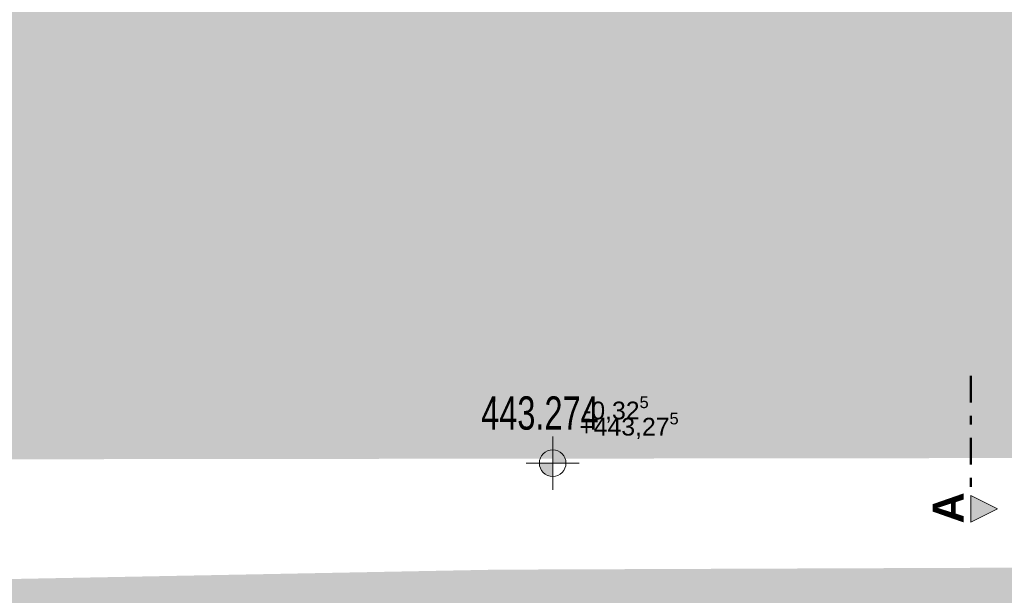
# Model space of a CAD drawing. Header units: metres. Extents: x -167 to 338, y -186 to 508.
# Tile 8 of 113: x 41 to 52, y 3 to 9. Entities that reach past the tile are written whole.
import ezdxf

# ---------------------------------------------------------------- set-up
doc = ezdxf.new("R2010")
doc.units = ezdxf.units.M
doc.header["$MEASUREMENT"] = 0
doc.linetypes.add('Schnittlinie', pattern=[0.6, 0.3, -0.15, 0, -0.15])
for name, color, linetype in [('60 Gelände 2D Übersicht', 7, 'Continuous'), ('94 Genehmigungsplanung Bemaßung', 7, 'Continuous'), ('98 Schnitt Marker', 7, 'Continuous'), ('Beschriftung-Punkte', 7, 'Continuous')]:
    doc.layers.add(name, color=color, linetype=linetype)
doc.styles.add('ERSTELLTER_STIL_1', font='arial.ttf')
doc.styles.add('ERSTELLTER_STIL_2', font='arial.ttf')
doc.styles.add('ERSTELLTER_STIL_7', font='arial.ttf', dxfattribs={"width": 0.7})

msp = doc.modelspace()

# ---------------------------------------------------------------- hatches: boundary and pattern name
at = {"linetype": 'Continuous', "lineweight": 18}
msp.add_hatch(color=255, dxfattribs=at).paths.add_polyline_path([(1.566, 4.049), (1.9, 10.618), (12.926, 10.242, 0.005342), (25.31, 10.162), (55.573, 10.262), (69.016, 10.286), (94.155, 10.366), (156.733, 10.348), (157.551, 4.46), (25.529, 4.3)])
at = {"layer": '60 Gelände 2D Übersicht', "linetype": 'Continuous', "lineweight": 18, "true_color": 0x6d7e00}
msp.add_hatch(color=66, dxfattribs=at).paths.add_polyline_path([(19.98, 2.252), (25.123, 2.671), (46.03, 3.074), (66.75, 3.154), (86.718, 3.244), (107.445, 3.292), (130.041, 3.403), (156.42, 3.447), (156.733, -1.316), (130.174, -1.318), (107.476, -1.308), (86.995, -1.292), (67.047, -1.386), (25.31, -1.502), (12.926, -1.421, -0.076037), (15.935, 0.874, -0.086004)])
at = {"layer": '94 Genehmigungsplanung Bemaßung', "linetype": 'Continuous', "lineweight": 13}
for points in [[(46.658, 4.275), (46.808, 4.275), (46.797, 4.332), (46.764, 4.381), (46.715, 4.413), (46.658, 4.425)], [(46.658, 4.275), (46.808, 4.275), (46.797, 4.332), (46.764, 4.381), (46.715, 4.413), (46.658, 4.425)], [(46.658, 4.275), (46.508, 4.275), (46.519, 4.217), (46.552, 4.169), (46.601, 4.136), (46.658, 4.125)], [(46.658, 4.275), (46.508, 4.275), (46.519, 4.217), (46.552, 4.169), (46.601, 4.136), (46.658, 4.125)]]:
    msp.add_hatch(color=7, dxfattribs=at).paths.add_polyline_path(points)
at = {"layer": '98 Schnitt Marker', "linetype": 'Continuous', "lineweight": 0, "true_color": 0x000000}
msp.add_hatch(color=18, dxfattribs=at).paths.add_polyline_path([(51.372, 3.609), (51.672, 3.759), (51.372, 3.909)])

# ---------------------------------------------------------------- linework, layer by layer
at = {"layer": '94 Genehmigungsplanung Bemaßung', "color": 7, "linetype": 'Continuous', "lineweight": 13}
for p, q in [((46.658, 3.975), (46.658, 4.575)), ((46.658, 3.975), (46.658, 4.575)), ((46.358, 4.275), (46.958, 4.275)), ((46.358, 4.275), (46.958, 4.275))]:
    msp.add_line(p, q, dxfattribs=at)
msp.add_circle((46.658, 4.275), 0.15, dxfattribs=at)
msp.add_circle((46.658, 4.275), 0.15, dxfattribs=at)
at = {"layer": '98 Schnitt Marker', "color": 7, "linetype": 'Schnittlinie', "lineweight": 50}
msp.add_line((51.372, 5.259), (51.372, 3.909), dxfattribs=at)
at = {"layer": '98 Schnitt Marker', "color": 7, "linetype": 'Continuous', "lineweight": 13, "flags": 128}
msp.add_lwpolyline([(51.372, 3.609), (51.372, 3.909), (51.672, 3.759)], close=True, dxfattribs=at)

# ---------------------------------------------------------------- texts
at = {"layer": '94 Genehmigungsplanung Bemaßung', "color": 7, "lineweight": 13, "char_height": 0.2, "attachment_point": 7, "style": 'ERSTELLTER_STIL_1'}
for s, insert in [('\\A1;{\\pql;\\fArial|b0|i0|c0|p0;\\W1.000000;-0,32\\fArial|b0|i0|c0|p0;\\W1.000000;\\A1{\\H.66x;\\S5^  ;}}', (47.001, 4.71)), ('\\A1;{\\pql;\\fArial|b0|i0|c0|p0;\\W1.000000;+443,27\\fArial|b0|i0|c0|p0;\\W1.000000;\\A1{\\H.66x;\\S5^  ;}}', (46.958, 4.527))]:
    msp.add_mtext(s, dxfattribs=dict(at, insert=insert))
at = {"layer": '98 Schnitt Marker', "color": 7, "lineweight": 13, "insert": (51.292, 3.947), "char_height": 0.35, "attachment_point": 9, "rotation": 90, "style": 'ERSTELLTER_STIL_2'}
msp.add_mtext('\\A1;{\\pqr;\\pt0;\\fArial|b1|i0|c0|p0;\\W1.000000;A}', dxfattribs=at)
at = {"layer": 'Beschriftung-Punkte', "color": 30, "linetype": 'Continuous', "lineweight": 18, "true_color": 0xff7300, "insert": (45.75, 5.028), "char_height": 0.375, "attachment_point": 1, "rotation": 359.9316, "style": 'ERSTELLTER_STIL_7'}
msp.add_mtext('\\A1;{\\pql;\\fArial|b0|i0|c0|p0;\\W0.700000; 443.274 }', dxfattribs=at)

doc.saveas('drawing.dxf')
